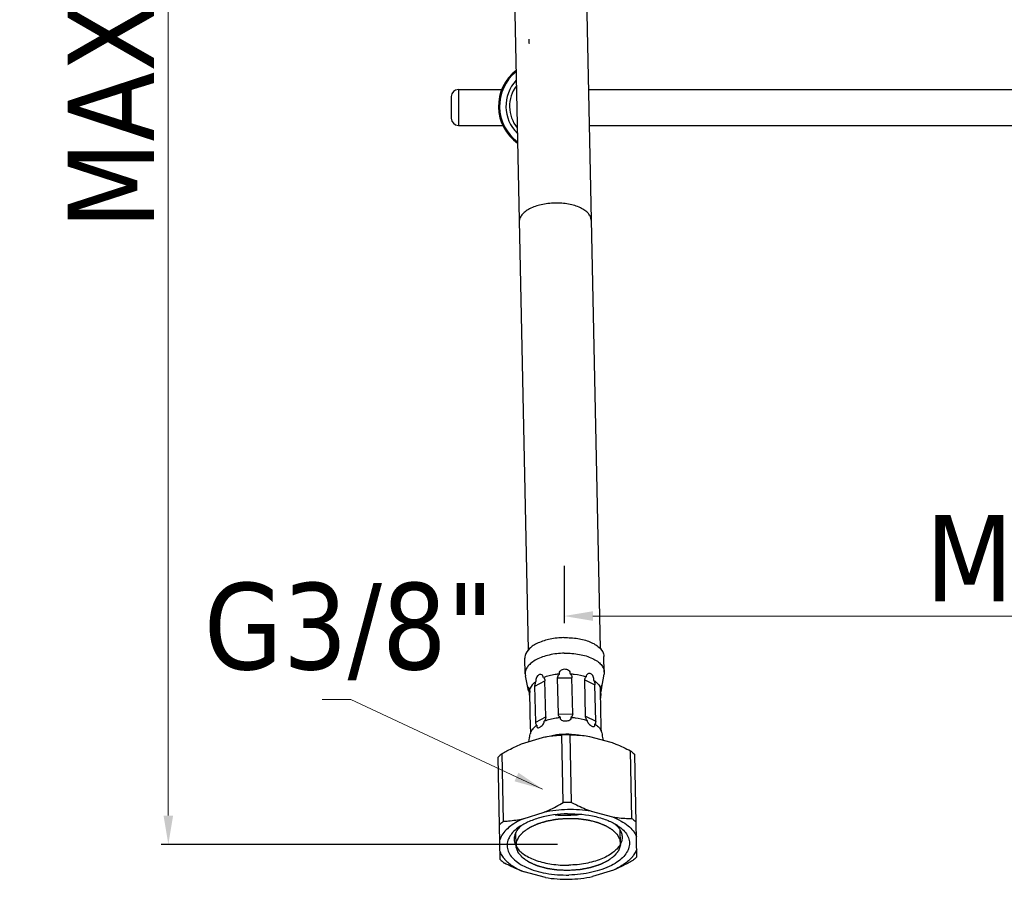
# Model space of a CAD drawing. Header units: millimetres. Extents: x 2014 to 2320, y 71 to 650.
# Tile 1 of 4: x 2014 to 2151, y 71 to 191. Entities that reach past the tile are written whole.
import ezdxf

# ---------------------------------------------------------------- set-up
doc = ezdxf.new("R2010")
doc.units = ezdxf.units.MM
doc.layers.add('02___PRT_ALL_AXES', color=7, linetype='Continuous')
doc.styles.get("Standard").update_dxf_attribs({"font": 'tahoma.ttf'})
doc.dimstyles.new('ISO-25', dxfattribs={"dimtxt": 12, "dimasz": 4, "dimexe": 1, "dimexo": 1.5, "dimgap": 1.5, "dimtad": 1, "dimdec": 0, "dimtxsty": 'Standard', "dimcen": 2.5, "dimclrd": 7, "dimclre": 7, "dimclrt": 7, "dimadec": 0, "dimazin": 0, "dimtfac": 1, "dimtdec": 0, "dimtmove": 0, "dimatfit": 3, "dimfxl": 1, "dimlwd": 13, "dimarcsym": 0})

# ---------------------------------------------------------------- blocks, each defined once
blk = doc.blocks.new('*D10')
at = {"layer": '02___PRT_ALL_AXES', "color": 7, "linetype": 'Continuous', "lineweight": -2, "transparency": 16777216}
for p, q in [((2057.9, 310.29), (2033.77, 310.29)), ((2088.84, 76.33), (2033.77, 76.33))]:
    blk.add_line(p, q, dxfattribs=at)
at = {"layer": '02___PRT_ALL_AXES', "color": 7, "linetype": 'Continuous', "lineweight": 13, "transparency": 16777216}
blk.add_line((2034.77, 306.29), (2034.77, 80.33), dxfattribs=at)
at = {"layer": '02___PRT_ALL_AXES', "color": 7, "linetype": 'Continuous', "transparency": 16777216}
for points in [[(2034.11, 306.29), (2035.44, 306.29), (2034.77, 310.29)], [(2034.11, 80.33), (2035.44, 80.33), (2034.77, 76.33)]]:
    blk.add_solid(points, dxfattribs=at)
at = {"layer": 'Defpoints', "color": 0, "linetype": 'Continuous', "transparency": 16777216}
for p in [(2059.4, 310.29), (2034.77, 76.33), (2090.34, 76.33)]:
    blk.add_point(p, dxfattribs=at)
at = {"layer": '02___PRT_ALL_AXES', "color": 7, "linetype": 'Continuous', "transparency": 16777216, "insert": (2020.77, 193.31), "char_height": 12, "width": 18.368, "attachment_point": 2, "rotation": 90}
blk.add_mtext('MAX.350', dxfattribs=at)
blk = doc.blocks.new('*D18')
at = {"layer": '02___PRT_ALL_AXES', "color": 7, "linetype": 'Continuous', "lineweight": -2, "transparency": 16777216}
for p, q in [((2255.72, 130.47), (2255.72, 107.05)), ((2089.77, 115.04), (2089.77, 107.05))]:
    blk.add_line(p, q, dxfattribs=at)
at = {"layer": '02___PRT_ALL_AXES', "color": 7, "linetype": 'Continuous', "lineweight": 13, "transparency": 16777216}
blk.add_line((2093.77, 108.05), (2251.72, 108.05), dxfattribs=at)
at = {"layer": '02___PRT_ALL_AXES', "color": 7, "linetype": 'Continuous', "transparency": 16777216}
for points in [[(2093.77, 108.72), (2093.77, 107.38), (2089.77, 108.05)], [(2251.72, 108.72), (2251.72, 107.38), (2255.72, 108.05)]]:
    blk.add_solid(points, dxfattribs=at)
at = {"layer": 'Defpoints', "color": 0, "linetype": 'Continuous', "transparency": 16777216}
for p in [(2255.72, 131.97), (2089.77, 116.54), (2255.72, 108.05)]:
    blk.add_point(p, dxfattribs=at)
at = {"layer": '02___PRT_ALL_AXES', "color": 7, "linetype": 'Continuous', "transparency": 16777216, "insert": (2171.51, 122.1), "char_height": 12, "width": 18.368, "attachment_point": 2}
blk.add_mtext('MAX.180', dxfattribs=at)

msp = doc.modelspace()

# ---------------------------------------------------------------- linework, layer by layer
at = {"layer": '02___PRT_ALL_AXES', "color": 7, "linetype": 'Continuous'}
for p, q in [((2091.01, 282.99), (2094.77, 103.56)), ((2081.78, 246.29), (2084.78, 103.35)), ((2075.08, 181.2), (2081.09, 181.2)), ((2075.08, 181.2), (2075.08, 176.2)), ((2093.15, 181.2), (2212.22, 181.2)), ((2074.08, 180.2), (2074.08, 177.2)), ((2075.08, 176.2), (2081.23, 176.2)), ((2093.25, 176.2), (2212.22, 176.2)), ((2082.37, 174.53), (2082.37, 174.52)), ((2082.37, 174.53), (2082.37, 174.53)), ((2084.35, 100.03), (2084.3, 102.19)), ((2095.34, 100.26), (2095.3, 102.42)), ((2084.35, 100.03), (2084.38, 99.76)), ((2094.96, 97.88), (2095.32, 99.99)), ((2095.34, 100.26), (2095.32, 99.99)), ((2084.83, 97.66), (2084.38, 99.76)), ((2085.71, 98.32), (2087.1, 99.05)), ((2087.21, 94.03), (2087.1, 99.05)), ((2088.86, 99.45), (2090.85, 99.49)), ((2088.97, 94.43), (2088.86, 99.45)), ((2090.96, 94.47), (2090.85, 99.49)), ((2092.63, 99.17), (2094.05, 98.49)), ((2092.73, 94.14), (2092.63, 99.17)), ((2085.1, 92.4), (2085, 97.42)), ((2085.82, 93.3), (2085.71, 98.32)), ((2094.15, 93.47), (2094.05, 98.49)), ((2094.9, 92.6), (2094.8, 97.62)), ((2088.97, 94.43), (2090.96, 94.47)), ((2085.82, 93.3), (2087.21, 94.03)), ((2092.73, 94.14), (2094.15, 93.47)), ((2083.83, 90.28), (2086.75, 91.19)), ((2084.87, 90.6), (2084.96, 91.15)), ((2089.64, 82.13), (2089.44, 91.52)), ((2090.8, 82.16), (2090.61, 91.55)), ((2093.31, 91.33), (2096.26, 90.54)), ((2095.21, 90.82), (2095.1, 91.36)), ((2081.35, 79.55), (2081.16, 88.94)), ((2099.19, 79.93), (2098.99, 89.32)), ((2080.88, 74.23), (2080.59, 88.43)), ((2099.88, 74.62), (2099.58, 88.83)), ((2084.05, 79.89), (2086.97, 80.8)), ((2093.53, 80.94), (2096.48, 80.15)), ((2083.09, 76.18), (2083.06, 77.98)), ((2097.59, 76.48), (2097.55, 78.28)), ((2087.16, 71.73), (2084.2, 72.51)), ((2096.64, 72.77), (2093.72, 71.86))]:
    msp.add_line(p, q, dxfattribs=at)
for centre, radius, start, end in [((2078.64, 187.53), 6.29, 0, 6.0542), ((2086.93, 178.86), 6.29, 127.6288, 234.7417), ((2086.93, 178.86), 6.14, 128.6664, 233.7313), ((2086.93, 178.86), 5.25, 136.5919, 225.8197), ((2075.08, 180.2), 1, 90, 180), ((2086.93, 178.86), 4.75, 143.0859, 219.3125), ((2075.08, 177.2), 1, 180, 270), ((2076.44, 95.28), 8.71, 11.8524, 12.5952), ((2086.17, 99.39), 8.92, 349.5746, 350.2367), ((2076.48, 93.18), 8.71, 349.805, 350.5476), ((2090.25, 80.72), 10.91, 87.0879, 95.3121), ((2090.47, 70.27), 21.28, 89.6351, 92.7649), ((2086.38, 89.48), 8.91, 12.1632, 12.8247), ((2090.67, 60.88), 21.28, 89.6351, 92.7649), ((2088.42, 70.09), 10.73, 114.0409, 115.1221), ((2089.94, 95.07), 14.7, 264.4488, 271.2322), ((2089.96, 95.07), 14.7, 271.1678, 277.9512)]:
    msp.add_arc(centre, radius, start, end, dxfattribs=at)
for points, knots in [([(2088.48, 165.41), (2087.84, 165.4), (2086.63, 165.26), (2085.23, 164.8), (2084.36, 164.25), (2083.89, 163.81), (2083.59, 163.33), (2083.53, 162.97), (2083.53, 162.81)], [0, 0, 0, 0, 0.318375, 0.60155, 0.72211, 0.826868, 0.917693, 1, 1, 1, 1]), ([(2093.53, 163.02), (2093.52, 163.18), (2093.44, 163.53), (2093.13, 164.01), (2092.64, 164.43), (2091.75, 164.93), (2090.33, 165.34), (2089.12, 165.43), (2088.48, 165.41)], [0, 0, 0, 0, 0.082307, 0.173132, 0.27789, 0.39845, 0.681625, 1, 1, 1, 1]), ([(2089.74, 105.05), (2089.1, 105.04), (2087.87, 104.91), (2086.44, 104.48), (2085.49, 103.97), (2084.82, 103.46), (2084.44, 102.94), (2084.35, 102.58)], [0, 0, 0, 0, 0.309201, 0.589837, 0.71269, 0.821679, 1, 1, 1, 1]), ([(2089.74, 105.05), (2090.38, 105.07), (2091.62, 104.99), (2093.06, 104.62), (2094.03, 104.15), (2094.73, 103.67), (2095.12, 103.17), (2095.23, 102.81)], [0, 0, 0, 0, 0.309201, 0.589837, 0.71269, 0.821679, 1, 1, 1, 1]), ([(2089.79, 102.89), (2089.08, 102.88), (2087.75, 102.72), (2086.21, 102.21), (2085.25, 101.61), (2084.74, 101.13), (2084.41, 100.6), (2084.34, 100.21), (2084.35, 100.03)], [0, 0, 0, 0, 0.31841, 0.601547, 0.722109, 0.82687, 0.917695, 1, 1, 1, 1]), ([(2089.79, 102.89), (2090.49, 102.91), (2091.83, 102.81), (2093.38, 102.36), (2094.37, 101.81), (2094.9, 101.34), (2095.25, 100.82), (2095.34, 100.44), (2095.34, 100.26)], [0, 0, 0, 0, 0.31841, 0.601547, 0.722109, 0.82687, 0.917695, 1, 1, 1, 1]), ([(2086.88, 99.49), (2086.88, 99.58), (2086.84, 99.74), (2086.66, 99.91), (2086.44, 99.96), (2086.22, 99.89), (2086.03, 99.73), (2085.84, 99.42), (2085.81, 99.13), (2085.85, 98.95)], [0, 0, 0, 0, 0.129497, 0.243432, 0.350779, 0.461709, 0.583229, 0.718695, 1, 1, 1, 1]), ([(2089.11, 100), (2088.91, 99.98), (2088.15, 99.88), (2087.41, 99.7), (2086.88, 99.49)], [0, 0, 0, 0, 0.262409, 1, 1, 1, 1]), ([(2088.86, 99.45), (2088.86, 99.55), (2088.91, 99.76), (2089.03, 99.93), (2089.11, 100)], [0, 0, 0, 0, 0.485132, 1, 1, 1, 1]), ([(2089.11, 100), (2089.1, 100.09), (2089.12, 100.28), (2089.35, 100.59), (2089.64, 100.7), (2089.83, 100.7)], [0, 0, 0, 0, 0.242978, 0.494226, 1, 1, 1, 1]), ([(2089.83, 100.7), (2090.02, 100.71), (2090.32, 100.62), (2090.56, 100.31), (2090.59, 100.12), (2090.58, 100.03)], [0, 0, 0, 0, 0.50599, 0.757096, 1, 1, 1, 1]), ([(2090.58, 100.03), (2090.66, 99.96), (2090.79, 99.8), (2090.85, 99.59), (2090.85, 99.49)], [0, 0, 0, 0, 0.514942, 1, 1, 1, 1]), ([(2090.58, 100.03), (2090.78, 100.02), (2091.54, 99.96), (2092.3, 99.8), (2092.83, 99.61)], [0, 0, 0, 0, 0.262621, 1, 1, 1, 1]), ([(2093.88, 99.11), (2093.92, 99.3), (2093.87, 99.59), (2093.68, 99.89), (2093.48, 100.04), (2093.25, 100.1), (2093.03, 100.04), (2092.87, 99.86), (2092.83, 99.7), (2092.83, 99.61)], [0, 0, 0, 0, 0.281305, 0.416772, 0.538291, 0.649221, 0.756568, 0.870503, 1, 1, 1, 1]), ([(2085.85, 98.95), (2085.74, 98.87), (2085.35, 98.56), (2085.04, 98.15), (2084.95, 97.81)], [0, 0, 0, 0, 0.286068, 1, 1, 1, 1]), ([(2085.71, 98.32), (2085.71, 98.37), (2085.72, 98.58), (2085.78, 98.8), (2085.85, 98.95)], [0, 0, 0, 0, 0.234708, 1, 1, 1, 1]), ([(2086.88, 99.49), (2086.95, 99.45), (2087.07, 99.31), (2087.1, 99.14), (2087.1, 99.05)], [0, 0, 0, 0, 0.470221, 1, 1, 1, 1]), ([(2092.63, 99.17), (2092.62, 99.26), (2092.65, 99.43), (2092.77, 99.57), (2092.83, 99.61)], [0, 0, 0, 0, 0.529804, 1, 1, 1, 1]), ([(2093.88, 99.11), (2093.91, 99.07), (2094, 98.87), (2094.04, 98.65), (2094.05, 98.49)], [0, 0, 0, 0, 0.258052, 1, 1, 1, 1]), ([(2093.88, 99.11), (2094, 99.04), (2094.4, 98.75), (2094.73, 98.35), (2094.83, 98.02)], [0, 0, 0, 0, 0.286302, 1, 1, 1, 1]), ([(2084.95, 97.81), (2084.94, 97.87), (2084.91, 97.96), (2084.88, 98.07), (2084.84, 98.13), (2084.82, 98.15), (2084.8, 98.16), (2084.77, 98.14), (2084.77, 98.07), (2084.77, 97.97), (2084.79, 97.83), (2084.82, 97.72), (2084.83, 97.66)], [0, 0, 0, 0, 0.195517, 0.336382, 0.383012, 0.414301, 0.434183, 0.453084, 0.520802, 0.637562, 0.799489, 1, 1, 1, 1]), ([(2084.83, 97.66), (2084.84, 97.62), (2084.87, 97.46), (2084.91, 97.3), (2084.94, 97.18)], [0, 0, 0, 0, 0.243797, 1, 1, 1, 1]), ([(2084.95, 97.81), (2084.97, 97.76), (2084.99, 97.63), (2085, 97.5), (2085, 97.42)], [0, 0, 0, 0, 0.369452, 1, 1, 1, 1]), ([(2094.8, 97.62), (2094.8, 97.71), (2094.8, 97.84), (2094.82, 97.97), (2094.83, 98.02)], [0, 0, 0, 0, 0.630611, 1, 1, 1, 1]), ([(2094.85, 97.28), (2094.85, 97.22), (2094.83, 97.01), (2094.82, 96.79), (2094.82, 96.63)], [0, 0, 0, 0, 0.253653, 1, 1, 1, 1]), ([(2094.96, 97.88), (2094.97, 97.93), (2094.99, 98.04), (2095, 98.18), (2095, 98.29), (2094.99, 98.35), (2094.97, 98.37), (2094.94, 98.36), (2094.93, 98.34), (2094.89, 98.28), (2094.86, 98.17), (2094.84, 98.07), (2094.83, 98.02)], [0, 0, 0, 0, 0.200512, 0.362438, 0.479198, 0.546915, 0.565817, 0.585698, 0.616988, 0.663618, 0.804483, 1, 1, 1, 1]), ([(2094.85, 97.28), (2094.86, 97.32), (2094.89, 97.48), (2094.92, 97.65), (2094.94, 97.77)], [0, 0, 0, 0, 0.227691, 1, 1, 1, 1]), ([(2085.02, 96.42), (2085.02, 96.47), (2085.01, 96.69), (2084.98, 96.91), (2084.96, 97.07)], [0, 0, 0, 0, 0.235223, 1, 1, 1, 1]), ([(2089.24, 93.94), (2089.16, 94), (2089.02, 94.14), (2088.97, 94.34), (2088.97, 94.43)], [0, 0, 0, 0, 0.505365, 1, 1, 1, 1]), ([(2090.96, 94.47), (2090.96, 94.38), (2090.92, 94.18), (2090.79, 94.03), (2090.71, 93.97)], [0, 0, 0, 0, 0.49454, 1, 1, 1, 1]), ([(2085.98, 92.89), (2085.95, 92.9), (2085.85, 93.01), (2085.82, 93.18), (2085.82, 93.3)], [0, 0, 0, 0, 0.204725, 1, 1, 1, 1]), ([(2085.98, 92.89), (2085.97, 92.85), (2085.96, 92.78), (2085.97, 92.68), (2085.99, 92.6), (2086.07, 92.53), (2086.22, 92.53), (2086.4, 92.61), (2086.61, 92.75), (2086.86, 93), (2087.01, 93.25), (2087.01, 93.43)], [0, 0, 0, 0, 0.065505, 0.120126, 0.163943, 0.201784, 0.28457, 0.398752, 0.541849, 0.702819, 1, 1, 1, 1]), ([(2087.21, 94.03), (2087.21, 93.98), (2087.19, 93.77), (2087.1, 93.56), (2087.01, 93.43)], [0, 0, 0, 0, 0.234884, 1, 1, 1, 1]), ([(2089.24, 93.94), (2089.04, 93.92), (2088.28, 93.82), (2087.53, 93.64), (2087.01, 93.43)], [0, 0, 0, 0, 0.262409, 1, 1, 1, 1]), ([(2089.98, 93.44), (2089.89, 93.43), (2089.7, 93.45), (2089.45, 93.54), (2089.26, 93.7), (2089.23, 93.87), (2089.24, 93.94)], [0, 0, 0, 0, 0.283487, 0.548429, 0.782383, 1, 1, 1, 1]), ([(2090.71, 93.97), (2090.72, 93.9), (2090.7, 93.73), (2090.51, 93.56), (2090.27, 93.46), (2090.08, 93.44), (2089.98, 93.44)], [0, 0, 0, 0, 0.217517, 0.451376, 0.716276, 1, 1, 1, 1]), ([(2090.71, 93.97), (2090.91, 93.96), (2091.67, 93.9), (2092.43, 93.74), (2092.96, 93.55)], [0, 0, 0, 0, 0.262621, 1, 1, 1, 1]), ([(2092.96, 93.55), (2092.92, 93.6), (2092.81, 93.78), (2092.73, 93.99), (2092.73, 94.14)], [0, 0, 0, 0, 0.262637, 1, 1, 1, 1]), ([(2092.96, 93.55), (2092.97, 93.38), (2093.13, 93.13), (2093.39, 92.89), (2093.6, 92.76), (2093.78, 92.69), (2093.94, 92.7), (2094.01, 92.77), (2094.03, 92.85), (2094.03, 92.95), (2094.02, 93.02), (2094.01, 93.05)], [0, 0, 0, 0, 0.297181, 0.458151, 0.601248, 0.71543, 0.798216, 0.836057, 0.879874, 0.934495, 1, 1, 1, 1]), ([(2094.15, 93.47), (2094.15, 93.42), (2094.15, 93.28), (2094.09, 93.12), (2094.01, 93.05)], [0, 0, 0, 0, 0.307071, 1, 1, 1, 1]), ([(2094.01, 93.05), (2094.09, 93), (2094.37, 92.8), (2094.63, 92.56), (2094.77, 92.35)], [0, 0, 0, 0, 0.273647, 1, 1, 1, 1]), ([(2085.1, 92.4), (2085.11, 92.35), (2085.1, 92.13), (2085.09, 91.91), (2085.07, 91.75)], [0, 0, 0, 0, 0.235223, 1, 1, 1, 1]), ([(2085.19, 92.05), (2085.18, 92.02), (2085.13, 91.93), (2085.09, 91.83), (2085.07, 91.75)], [0, 0, 0, 0, 0.256846, 1, 1, 1, 1]), ([(2085.98, 92.89), (2085.91, 92.84), (2085.67, 92.65), (2085.45, 92.43), (2085.32, 92.25)], [0, 0, 0, 0, 0.269921, 1, 1, 1, 1]), ([(2094.96, 91.96), (2094.95, 92.01), (2094.93, 92.22), (2094.91, 92.44), (2094.9, 92.6)], [0, 0, 0, 0, 0.253677, 1, 1, 1, 1]), ([(2094.96, 91.96), (2094.97, 91.92), (2095.01, 91.75), (2095.04, 91.59), (2095.07, 91.46)], [0, 0, 0, 0, 0.227694, 1, 1, 1, 1]), ([(2084.96, 91.15), (2084.97, 91.19), (2085, 91.35), (2085.03, 91.51), (2085.05, 91.64)], [0, 0, 0, 0, 0.243799, 1, 1, 1, 1]), ([(2086.75, 91.19), (2086.97, 91.24), (2087.86, 91.4), (2088.77, 91.49), (2089.44, 91.52)], [0, 0, 0, 0, 0.25444, 1, 1, 1, 1]), ([(2089.24, 91.59), (2089.14, 91.58), (2088.75, 91.54), (2088.36, 91.48), (2088.08, 91.41)], [0, 0, 0, 0, 0.253721, 1, 1, 1, 1]), ([(2090.61, 91.55), (2090.83, 91.55), (2091.73, 91.53), (2092.64, 91.44), (2093.31, 91.33)], [0, 0, 0, 0, 0.246036, 1, 1, 1, 1]), ([(2090.81, 91.62), (2090.9, 91.62), (2091.3, 91.59), (2091.69, 91.55), (2091.98, 91.5)], [0, 0, 0, 0, 0.253719, 1, 1, 1, 1]), ([(2096.26, 90.54), (2096.5, 90.46), (2097.42, 90.09), (2098.33, 89.66), (2098.99, 89.32)], [0, 0, 0, 0, 0.246787, 1, 1, 1, 1]), ([(2081.16, 88.94), (2081.11, 88.9), (2080.91, 88.74), (2080.72, 88.56), (2080.59, 88.43)], [0, 0, 0, 0, 0.257668, 1, 1, 1, 1]), ([(2081.16, 88.94), (2081.38, 89.07), (2082.25, 89.56), (2083.14, 89.99), (2083.83, 90.28)], [0, 0, 0, 0, 0.253037, 1, 1, 1, 1]), ([(2098.99, 89.32), (2099.04, 89.28), (2099.25, 89.12), (2099.44, 88.96), (2099.58, 88.83)], [0, 0, 0, 0, 0.257668, 1, 1, 1, 1]), ([(2086.97, 80.8), (2087.19, 80.89), (2088.11, 81.29), (2088.99, 81.76), (2089.64, 82.13)], [0, 0, 0, 0, 0.246787, 1, 1, 1, 1]), ([(2090.8, 82.16), (2091.03, 82.04), (2091.91, 81.59), (2092.83, 81.19), (2093.53, 80.94)], [0, 0, 0, 0, 0.253037, 1, 1, 1, 1]), ([(2081.35, 79.55), (2081.3, 79.51), (2081.1, 79.35), (2080.92, 79.17), (2080.78, 79.04)], [0, 0, 0, 0, 0.257668, 1, 1, 1, 1]), ([(2083.86, 79.81), (2083.49, 79.63), (2082.79, 79.25), (2081.66, 78.4), (2081.02, 77.57), (2080.83, 76.98)], [0, 0, 0, 0, 0.296327, 0.561257, 1, 1, 1, 1]), ([(2081.35, 79.55), (2081.58, 79.56), (2082.48, 79.62), (2083.38, 79.75), (2084.05, 79.89)], [0, 0, 0, 0, 0.246036, 1, 1, 1, 1]), ([(2083.16, 76.71), (2083.19, 76.76), (2083.22, 76.84), (2083.27, 76.95), (2083.31, 77.02), (2083.35, 77.1), (2083.38, 77.17), (2083.41, 77.22), (2083.42, 77.26), (2083.44, 77.3), (2083.46, 77.33), (2083.47, 77.36), (2083.48, 77.38), (2083.49, 77.39), (2083.5, 77.41), (2083.5, 77.41), (2083.5, 77.42), (2083.5, 77.42), (2083.5, 77.43), (2083.51, 77.43), (2083.51, 77.43), (2083.51, 77.43), (2083.51, 77.44), (2083.52, 77.44), (2083.53, 77.46), (2083.55, 77.47), (2083.57, 77.5), (2083.6, 77.53), (2083.64, 77.58), (2083.7, 77.64), (2083.77, 77.71), (2083.84, 77.78), (2083.89, 77.85), (2083.94, 77.9), (2083.97, 77.93), (2084.01, 77.97), (2084.04, 78.01), (2084.07, 78.04), (2084.09, 78.06), (2084.1, 78.07), (2084.11, 78.08), (2084.12, 78.09), (2084.12, 78.09), (2084.13, 78.1), (2084.13, 78.1), (2084.13, 78.1), (2084.14, 78.11), (2084.15, 78.12), (2084.17, 78.13), (2084.2, 78.15), (2084.22, 78.16), (2084.25, 78.19), (2084.31, 78.22), (2084.39, 78.28), (2084.52, 78.37), (2084.65, 78.45), (2084.76, 78.53), (2084.82, 78.57), (2084.87, 78.61), (2084.91, 78.63), (2084.94, 78.66), (2084.97, 78.67), (2084.98, 78.68), (2085, 78.69), (2085, 78.7), (2085.01, 78.7), (2085.01, 78.7), (2085.02, 78.71), (2085.03, 78.71), (2085.05, 78.72), (2085.06, 78.73), (2085.08, 78.74), (2085.11, 78.75), (2085.15, 78.77), (2085.2, 78.79), (2085.26, 78.82), (2085.34, 78.85), (2085.44, 78.9), (2085.56, 78.96), (2085.69, 79.01), (2085.79, 79.06), (2085.87, 79.1), (2085.93, 79.12), (2085.98, 79.15), (2086.02, 79.17), (2086.05, 79.18), (2086.08, 79.19), (2086.1, 79.2), (2086.11, 79.2), (2086.11, 79.21), (2086.12, 79.21), (2086.13, 79.21), (2086.14, 79.22), (2086.16, 79.22), (2086.18, 79.23), (2086.22, 79.24), (2086.26, 79.25), (2086.32, 79.27), (2086.39, 79.29), (2086.48, 79.32), (2086.65, 79.37), (2086.83, 79.43), (2087.02, 79.48), (2087.13, 79.52), (2087.21, 79.54), (2087.26, 79.56), (2087.29, 79.57), (2087.33, 79.58), (2087.36, 79.59), (2087.38, 79.59), (2087.39, 79.59), (2087.39, 79.6), (2087.4, 79.6), (2087.41, 79.6), (2087.42, 79.6), (2087.44, 79.61), (2087.48, 79.61), (2087.53, 79.62), (2087.59, 79.63), (2087.67, 79.65), (2087.77, 79.66), (2087.89, 79.69), (2088.05, 79.71), (2088.2, 79.74), (2088.35, 79.77), (2088.48, 79.79), (2088.58, 79.81), (2088.64, 79.82), (2088.69, 79.83), (2088.73, 79.84), (2088.75, 79.84), (2088.77, 79.84), (2088.79, 79.85), (2088.8, 79.85), (2088.81, 79.85), (2088.83, 79.85), (2088.86, 79.85), (2088.89, 79.85), (2088.93, 79.86), (2088.98, 79.86), (2089.05, 79.87), (2089.16, 79.87), (2089.29, 79.88), (2089.46, 79.9), (2089.67, 79.91), (2089.94, 79.93), (2090.16, 79.95), (2090.27, 79.95)], [0, 0, 0, 0, 0.03125, 0.046875, 0.0625, 0.078125, 0.09375, 0.101562, 0.109375, 0.117188, 0.125, 0.128906, 0.132812, 0.136719, 0.138672, 0.140625, 0.141602, 0.14209, 0.142578, 0.142822, 0.143066, 0.143555, 0.144531, 0.146484, 0.148438, 0.152344, 0.15625, 0.164062, 0.171875, 0.1875, 0.203125, 0.21875, 0.234375, 0.242188, 0.25, 0.257812, 0.265625, 0.273438, 0.277344, 0.279297, 0.28125, 0.283203, 0.28418, 0.285156, 0.285645, 0.286133, 0.287109, 0.289062, 0.292969, 0.296875, 0.300781, 0.304688, 0.3125, 0.328125, 0.34375, 0.375, 0.390625, 0.398438, 0.40625, 0.414062, 0.417969, 0.421875, 0.425781, 0.426758, 0.427734, 0.428711, 0.429199, 0.429688, 0.431641, 0.433594, 0.435547, 0.4375, 0.441406, 0.445312, 0.453125, 0.460938, 0.46875, 0.484375, 0.5, 0.515625, 0.53125, 0.539062, 0.546875, 0.554688, 0.558594, 0.5625, 0.566406, 0.568359, 0.569336, 0.570312, 0.571289, 0.572266, 0.573242, 0.574219, 0.578125, 0.582031, 0.585938, 0.59375, 0.601562, 0.609375, 0.625, 0.65625, 0.671875, 0.6875, 0.695312, 0.699219, 0.703125, 0.707031, 0.710938, 0.712891, 0.713867, 0.714355, 0.714844, 0.71582, 0.716797, 0.71875, 0.722656, 0.726562, 0.734375, 0.742188, 0.75, 0.765625, 0.78125, 0.796875, 0.8125, 0.828125, 0.835938, 0.84375, 0.847656, 0.851562, 0.853516, 0.855469, 0.857422, 0.858398, 0.859375, 0.861328, 0.863281, 0.867188, 0.871094, 0.875, 0.882812, 0.890625, 0.90625, 0.921875, 0.9375, 0.96875, 1, 1, 1, 1]), ([(2090.25, 80.58), (2088.94, 80.55), (2087.03, 80.3), (2084.74, 79.49), (2083.77, 78.95), (2083.35, 78.64)], [0, 0, 0, 0, 0.542419, 0.786153, 1, 1, 1, 1]), ([(2090.25, 80.58), (2091.57, 80.61), (2093.49, 80.44), (2095.81, 79.72), (2096.8, 79.22), (2097.23, 78.93)], [0, 0, 0, 0, 0.542419, 0.786153, 1, 1, 1, 1]), ([(2090.27, 79.95), (2090.37, 79.95), (2090.59, 79.95), (2090.85, 79.94), (2091.06, 79.93), (2091.22, 79.93), (2091.36, 79.92), (2091.46, 79.92), (2091.53, 79.92), (2091.58, 79.92), (2091.62, 79.91), (2091.66, 79.91), (2091.68, 79.91), (2091.7, 79.91), (2091.71, 79.91), (2091.73, 79.91), (2091.74, 79.91), (2091.76, 79.91), (2091.79, 79.9), (2091.82, 79.9), (2091.87, 79.89), (2091.93, 79.88), (2092.04, 79.87), (2092.16, 79.85), (2092.32, 79.83), (2092.47, 79.81), (2092.62, 79.79), (2092.75, 79.77), (2092.85, 79.76), (2092.93, 79.75), (2092.99, 79.74), (2093.05, 79.73), (2093.08, 79.73), (2093.1, 79.73), (2093.11, 79.72), (2093.12, 79.72), (2093.13, 79.72), (2093.13, 79.72), (2093.14, 79.72), (2093.16, 79.71), (2093.19, 79.7), (2093.23, 79.7), (2093.26, 79.69), (2093.31, 79.67), (2093.39, 79.65), (2093.51, 79.62), (2093.7, 79.58), (2093.89, 79.53), (2094.05, 79.49), (2094.15, 79.46), (2094.22, 79.44), (2094.27, 79.43), (2094.32, 79.42), (2094.36, 79.41), (2094.38, 79.4), (2094.4, 79.4), (2094.41, 79.4), (2094.42, 79.39), (2094.43, 79.39), (2094.43, 79.39), (2094.44, 79.38), (2094.46, 79.37), (2094.49, 79.36), (2094.52, 79.35), (2094.56, 79.33), (2094.61, 79.31), (2094.68, 79.29), (2094.76, 79.25), (2094.86, 79.21), (2094.99, 79.16), (2095.11, 79.11), (2095.22, 79.07), (2095.3, 79.04), (2095.36, 79.01), (2095.41, 78.99), (2095.45, 78.97), (2095.48, 78.96), (2095.5, 78.95), (2095.52, 78.95), (2095.53, 78.94), (2095.54, 78.94), (2095.55, 78.93), (2095.56, 78.93), (2095.56, 78.93), (2095.57, 78.92), (2095.58, 78.92), (2095.6, 78.9), (2095.62, 78.89), (2095.66, 78.87), (2095.7, 78.84), (2095.75, 78.81), (2095.81, 78.77), (2095.93, 78.7), (2096.06, 78.62), (2096.19, 78.54), (2096.28, 78.48), (2096.33, 78.45), (2096.37, 78.43), (2096.39, 78.41), (2096.42, 78.4), (2096.44, 78.39), (2096.45, 78.38), (2096.46, 78.37), (2096.46, 78.37), (2096.47, 78.37), (2096.47, 78.36), (2096.48, 78.36), (2096.48, 78.35), (2096.49, 78.34), (2096.5, 78.33), (2096.53, 78.31), (2096.56, 78.28), (2096.59, 78.24), (2096.63, 78.21), (2096.66, 78.17), (2096.71, 78.13), (2096.77, 78.07), (2096.84, 78), (2096.91, 77.93), (2096.97, 77.87), (2097.02, 77.82), (2097.05, 77.79), (2097.08, 77.77), (2097.09, 77.75), (2097.1, 77.74), (2097.11, 77.73), (2097.12, 77.73), (2097.12, 77.73), (2097.12, 77.72), (2097.12, 77.72), (2097.12, 77.72), (2097.12, 77.72), (2097.13, 77.71), (2097.13, 77.7), (2097.14, 77.69), (2097.15, 77.67), (2097.16, 77.65), (2097.17, 77.63), (2097.19, 77.6), (2097.21, 77.56), (2097.23, 77.52), (2097.26, 77.47), (2097.29, 77.4), (2097.33, 77.32), (2097.38, 77.24), (2097.43, 77.14), (2097.47, 77.06), (2097.5, 77.01)], [0, 0, 0, 0, 0.03125, 0.0625, 0.078125, 0.09375, 0.109375, 0.117188, 0.125, 0.128906, 0.132812, 0.136719, 0.138672, 0.140625, 0.141602, 0.142578, 0.144531, 0.146484, 0.148438, 0.152344, 0.15625, 0.164062, 0.171875, 0.1875, 0.203125, 0.21875, 0.234375, 0.25, 0.257812, 0.265625, 0.273438, 0.277344, 0.28125, 0.283203, 0.28418, 0.285156, 0.285645, 0.286133, 0.287109, 0.289062, 0.292969, 0.296875, 0.300781, 0.304688, 0.3125, 0.328125, 0.34375, 0.375, 0.390625, 0.398438, 0.40625, 0.414062, 0.417969, 0.421875, 0.425781, 0.426758, 0.427734, 0.428711, 0.429688, 0.430664, 0.431641, 0.433594, 0.4375, 0.441406, 0.445312, 0.453125, 0.460938, 0.46875, 0.484375, 0.5, 0.515625, 0.53125, 0.539062, 0.546875, 0.554688, 0.558594, 0.5625, 0.564453, 0.566406, 0.568359, 0.570312, 0.570801, 0.571289, 0.572266, 0.573242, 0.574219, 0.578125, 0.582031, 0.585938, 0.59375, 0.601562, 0.609375, 0.625, 0.65625, 0.671875, 0.6875, 0.695312, 0.699219, 0.703125, 0.707031, 0.710938, 0.712891, 0.713867, 0.714355, 0.714844, 0.71582, 0.716797, 0.71875, 0.720703, 0.722656, 0.726562, 0.734375, 0.742188, 0.75, 0.757812, 0.765625, 0.78125, 0.796875, 0.8125, 0.828125, 0.835938, 0.84375, 0.847656, 0.851562, 0.853516, 0.855469, 0.856445, 0.856934, 0.857178, 0.857422, 0.85791, 0.858398, 0.859375, 0.861328, 0.863281, 0.867188, 0.871094, 0.875, 0.882812, 0.890625, 0.898438, 0.90625, 0.921875, 0.9375, 0.953125, 0.96875, 1, 1, 1, 1]), ([(2096.48, 80.15), (2096.89, 79.99), (2097.65, 79.63), (2098.88, 78.81), (2099.59, 77.98), (2099.82, 77.38)], [0, 0, 0, 0, 0.297625, 0.563258, 1, 1, 1, 1]), ([(2096.48, 80.15), (2096.71, 80.11), (2097.61, 79.98), (2098.51, 79.93), (2099.19, 79.93)], [0, 0, 0, 0, 0.25444, 1, 1, 1, 1]), ([(2099.19, 79.93), (2099.24, 79.89), (2099.45, 79.73), (2099.64, 79.57), (2099.78, 79.44)], [0, 0, 0, 0, 0.257668, 1, 1, 1, 1]), ([(2083.35, 78.64), (2083.09, 78.44), (2082.61, 78.03), (2082.09, 77.31), (2081.82, 76.53), (2081.84, 75.75), (2082.15, 74.99), (2082.71, 74.29), (2083.5, 73.66), (2084.13, 73.32), (2084.47, 73.17)], [0, 0, 0, 0, 0.13834, 0.259704, 0.368587, 0.472888, 0.582051, 0.703884, 0.842779, 1, 1, 1, 1]), ([(2083.11, 78.1), (2083.02, 77.94), (2082.87, 77.59), (2082.82, 77.22), (2082.83, 77.04)], [0, 0, 0, 0, 0.514016, 1, 1, 1, 1]), ([(2083.79, 78.93), (2083.72, 78.87), (2083.46, 78.62), (2083.24, 78.33), (2083.11, 78.1)], [0, 0, 0, 0, 0.267247, 1, 1, 1, 1]), ([(2097.23, 78.93), (2097.5, 78.74), (2097.99, 78.35), (2098.55, 77.65), (2098.85, 76.89), (2098.86, 76.1), (2098.58, 75.33), (2098.05, 74.61), (2097.29, 73.95), (2096.68, 73.59), (2096.34, 73.41)], [0, 0, 0, 0, 0.13834, 0.259704, 0.368587, 0.472888, 0.582051, 0.703884, 0.842779, 1, 1, 1, 1]), ([(2096.78, 79.21), (2096.81, 79.18), (2096.92, 79.08), (2097.03, 78.98), (2097.11, 78.9)], [0, 0, 0, 0, 0.256781, 1, 1, 1, 1]), ([(2097.11, 78.9), (2097.15, 78.86), (2097.29, 78.7), (2097.42, 78.53), (2097.5, 78.4)], [0, 0, 0, 0, 0.259943, 1, 1, 1, 1]), ([(2097.5, 78.4), (2097.6, 78.24), (2097.76, 77.9), (2097.82, 77.53), (2097.82, 77.35)], [0, 0, 0, 0, 0.514016, 1, 1, 1, 1]), ([(2082.83, 77.04), (2082.83, 76.9), (2082.85, 76.72), (2082.9, 76.55), (2082.91, 76.51)], [0, 0, 0, 0, 0.746445, 1, 1, 1, 1]), ([(2090.42, 72.71), (2090.29, 72.71), (2090.1, 72.72), (2089.84, 72.72), (2089.65, 72.73), (2089.49, 72.74), (2089.36, 72.74), (2089.27, 72.74), (2089.17, 72.75), (2089.09, 72.75), (2089.03, 72.75), (2088.99, 72.75), (2088.96, 72.75), (2088.93, 72.75), (2088.91, 72.76), (2088.9, 72.76), (2088.89, 72.76), (2088.88, 72.76), (2088.88, 72.76), (2088.87, 72.76), (2088.86, 72.76), (2088.84, 72.76), (2088.82, 72.77), (2088.78, 72.77), (2088.75, 72.78), (2088.68, 72.79), (2088.61, 72.8), (2088.51, 72.81), (2088.42, 72.82), (2088.29, 72.84), (2088.14, 72.86), (2087.98, 72.89), (2087.86, 72.9), (2087.77, 72.92), (2087.67, 72.93), (2087.6, 72.94), (2087.53, 72.95), (2087.5, 72.96), (2087.46, 72.96), (2087.44, 72.97), (2087.42, 72.97), (2087.41, 72.97), (2087.4, 72.97), (2087.39, 72.97), (2087.39, 72.97), (2087.38, 72.98), (2087.37, 72.98), (2087.35, 72.98), (2087.33, 72.99), (2087.3, 73), (2087.27, 73.01), (2087.21, 73.02), (2087.14, 73.04), (2087.06, 73.06), (2086.98, 73.09), (2086.87, 73.12), (2086.73, 73.15), (2086.59, 73.19), (2086.48, 73.22), (2086.39, 73.25), (2086.31, 73.27), (2086.24, 73.29), (2086.19, 73.3), (2086.15, 73.31), (2086.12, 73.32), (2086.1, 73.33), (2086.09, 73.33), (2086.07, 73.33), (2086.07, 73.34), (2086.06, 73.34), (2086.06, 73.34), (2086.05, 73.34), (2086.04, 73.35), (2086.03, 73.35), (2086.01, 73.36), (2085.98, 73.37), (2085.95, 73.39), (2085.9, 73.41), (2085.84, 73.43), (2085.77, 73.46), (2085.7, 73.5), (2085.6, 73.54), (2085.48, 73.59), (2085.36, 73.65), (2085.27, 73.69), (2085.19, 73.72), (2085.13, 73.75), (2085.09, 73.77), (2085.05, 73.78), (2085.01, 73.8), (2084.98, 73.81), (2084.96, 73.82), (2084.94, 73.83), (2084.93, 73.84), (2084.92, 73.84), (2084.92, 73.84), (2084.91, 73.85), (2084.9, 73.85), (2084.9, 73.85), (2084.9, 73.85), (2084.89, 73.86), (2084.88, 73.86), (2084.88, 73.87), (2084.86, 73.88), (2084.84, 73.89), (2084.82, 73.91), (2084.79, 73.92), (2084.77, 73.94), (2084.73, 73.97), (2084.68, 74), (2084.63, 74.04), (2084.55, 74.09), (2084.46, 74.15), (2084.37, 74.22), (2084.29, 74.27), (2084.24, 74.31), (2084.19, 74.34), (2084.15, 74.37), (2084.13, 74.39), (2084.1, 74.4), (2084.08, 74.42), (2084.06, 74.43), (2084.05, 74.44), (2084.04, 74.45), (2084.03, 74.45), (2084.02, 74.46), (2084.02, 74.46), (2084.01, 74.46), (2084.01, 74.47), (2084.01, 74.47), (2084.01, 74.47), (2084, 74.48), (2083.99, 74.49), (2083.99, 74.5), (2083.97, 74.51), (2083.96, 74.53), (2083.94, 74.55), (2083.92, 74.57), (2083.89, 74.6), (2083.86, 74.64), (2083.82, 74.68), (2083.77, 74.74), (2083.71, 74.82), (2083.65, 74.89), (2083.59, 74.95), (2083.56, 75), (2083.52, 75.03), (2083.5, 75.06), (2083.48, 75.08), (2083.46, 75.11), (2083.44, 75.13), (2083.43, 75.14), (2083.42, 75.15), (2083.42, 75.16), (2083.41, 75.16), (2083.41, 75.17), (2083.41, 75.17), (2083.4, 75.17), (2083.4, 75.17), (2083.4, 75.18), (2083.4, 75.18), (2083.4, 75.18), (2083.4, 75.19), (2083.4, 75.19), (2083.39, 75.2), (2083.39, 75.21), (2083.38, 75.22), (2083.38, 75.24), (2083.37, 75.27), (2083.36, 75.29), (2083.35, 75.32), (2083.33, 75.36), (2083.31, 75.41), (2083.29, 75.47), (2083.26, 75.55), (2083.23, 75.63), (2083.21, 75.69), (2083.19, 75.74), (2083.17, 75.78), (2083.16, 75.81), (2083.15, 75.83), (2083.14, 75.86), (2083.14, 75.88), (2083.13, 75.89), (2083.13, 75.9), (2083.12, 75.91), (2083.12, 75.91), (2083.12, 75.92), (2083.12, 75.92), (2083.12, 75.92), (2083.12, 75.93), (2083.12, 75.93), (2083.12, 75.93), (2083.12, 75.93), (2083.12, 75.94), (2083.12, 75.94), (2083.12, 75.95), (2083.12, 75.96), (2083.12, 75.98), (2083.12, 76), (2083.12, 76.02), (2083.12, 76.05), (2083.13, 76.08), (2083.13, 76.12), (2083.13, 76.17), (2083.13, 76.24), (2083.14, 76.32), (2083.14, 76.42), (2083.15, 76.51), (2083.16, 76.61), (2083.16, 76.68), (2083.16, 76.71)], [0, 0, 0, 0, 0.03125, 0.046875, 0.0625, 0.078125, 0.085938, 0.09375, 0.101562, 0.109375, 0.113281, 0.117188, 0.119141, 0.121094, 0.123047, 0.124023, 0.124512, 0.125, 0.125488, 0.125977, 0.126953, 0.128906, 0.130859, 0.132812, 0.136719, 0.140625, 0.148438, 0.15625, 0.164062, 0.171875, 0.1875, 0.203125, 0.210938, 0.21875, 0.226562, 0.234375, 0.238281, 0.242188, 0.244141, 0.246094, 0.248047, 0.249023, 0.249512, 0.25, 0.250488, 0.250977, 0.251953, 0.253906, 0.255859, 0.257812, 0.261719, 0.265625, 0.273438, 0.28125, 0.289062, 0.296875, 0.3125, 0.328125, 0.335938, 0.34375, 0.351562, 0.359375, 0.363281, 0.367188, 0.369141, 0.371094, 0.373047, 0.374023, 0.374512, 0.375, 0.375488, 0.375977, 0.376953, 0.378906, 0.380859, 0.382812, 0.386719, 0.390625, 0.398438, 0.40625, 0.414062, 0.421875, 0.4375, 0.453125, 0.460938, 0.46875, 0.476562, 0.480469, 0.484375, 0.488281, 0.492188, 0.494141, 0.496094, 0.49707, 0.498047, 0.499023, 0.499512, 0.5, 0.500488, 0.500977, 0.501953, 0.50293, 0.503906, 0.505859, 0.507812, 0.511719, 0.515625, 0.519531, 0.523438, 0.53125, 0.539062, 0.546875, 0.5625, 0.578125, 0.585938, 0.59375, 0.601562, 0.605469, 0.609375, 0.613281, 0.617188, 0.619141, 0.621094, 0.62207, 0.623047, 0.624023, 0.624512, 0.625, 0.625488, 0.625977, 0.626953, 0.62793, 0.628906, 0.630859, 0.632812, 0.636719, 0.640625, 0.644531, 0.648438, 0.65625, 0.664062, 0.671875, 0.6875, 0.703125, 0.710938, 0.71875, 0.726562, 0.730469, 0.734375, 0.738281, 0.742188, 0.744141, 0.746094, 0.74707, 0.748047, 0.749023, 0.749512, 0.749756, 0.75, 0.750244, 0.750488, 0.750977, 0.751953, 0.75293, 0.753906, 0.755859, 0.757812, 0.761719, 0.765625, 0.769531, 0.773438, 0.78125, 0.789062, 0.796875, 0.8125, 0.828125, 0.835938, 0.84375, 0.851562, 0.855469, 0.859375, 0.863281, 0.867188, 0.869141, 0.871094, 0.87207, 0.873047, 0.874023, 0.874512, 0.874756, 0.875, 0.875244, 0.875488, 0.875977, 0.876953, 0.87793, 0.878906, 0.880859, 0.882812, 0.886719, 0.890625, 0.894531, 0.898438, 0.90625, 0.914062, 0.921875, 0.9375, 0.953125, 0.96875, 0.984375, 1, 1, 1, 1]), ([(2097.5, 77.01), (2097.51, 76.98), (2097.51, 76.91), (2097.52, 76.82), (2097.53, 76.72), (2097.54, 76.63), (2097.55, 76.55), (2097.56, 76.48), (2097.56, 76.43), (2097.56, 76.39), (2097.57, 76.36), (2097.57, 76.34), (2097.57, 76.31), (2097.57, 76.29), (2097.58, 76.28), (2097.58, 76.27), (2097.58, 76.26), (2097.58, 76.25), (2097.58, 76.25), (2097.58, 76.25), (2097.58, 76.24), (2097.58, 76.24), (2097.58, 76.24), (2097.58, 76.24), (2097.58, 76.23), (2097.58, 76.23), (2097.57, 76.22), (2097.57, 76.22), (2097.57, 76.21), (2097.56, 76.19), (2097.56, 76.17), (2097.55, 76.14), (2097.54, 76.12), (2097.53, 76.09), (2097.52, 76.05), (2097.5, 76), (2097.48, 75.93), (2097.45, 75.85), (2097.43, 75.77), (2097.4, 75.71), (2097.39, 75.66), (2097.37, 75.62), (2097.36, 75.59), (2097.36, 75.56), (2097.35, 75.54), (2097.34, 75.52), (2097.34, 75.5), (2097.33, 75.49), (2097.33, 75.48), (2097.33, 75.48), (2097.33, 75.47), (2097.33, 75.47), (2097.32, 75.47), (2097.32, 75.47), (2097.32, 75.46), (2097.32, 75.46), (2097.32, 75.46), (2097.32, 75.45), (2097.31, 75.45), (2097.31, 75.44), (2097.3, 75.43), (2097.29, 75.42), (2097.27, 75.4), (2097.25, 75.37), (2097.24, 75.35), (2097.21, 75.32), (2097.18, 75.28), (2097.15, 75.24), (2097.1, 75.18), (2097.04, 75.1), (2096.98, 75.03), (2096.93, 74.97), (2096.9, 74.92), (2096.87, 74.88), (2096.84, 74.85), (2096.83, 74.83), (2096.81, 74.81), (2096.79, 74.79), (2096.78, 74.77), (2096.77, 74.76), (2096.77, 74.76), (2096.76, 74.75), (2096.76, 74.75), (2096.76, 74.74), (2096.76, 74.74), (2096.75, 74.74), (2096.75, 74.74), (2096.75, 74.74), (2096.75, 74.73), (2096.74, 74.73), (2096.73, 74.72), (2096.73, 74.72), (2096.71, 74.71), (2096.7, 74.7), (2096.67, 74.68), (2096.65, 74.66), (2096.62, 74.64), (2096.58, 74.61), (2096.54, 74.57), (2096.48, 74.53), (2096.41, 74.48), (2096.32, 74.41), (2096.23, 74.34), (2096.15, 74.28), (2096.1, 74.24), (2096.05, 74.21), (2096.02, 74.18), (2095.99, 74.16), (2095.96, 74.14), (2095.94, 74.12), (2095.92, 74.11), (2095.91, 74.1), (2095.9, 74.09), (2095.89, 74.08), (2095.88, 74.08), (2095.88, 74.08), (2095.87, 74.08), (2095.87, 74.07), (2095.86, 74.07), (2095.84, 74.06), (2095.83, 74.05), (2095.8, 74.04), (2095.77, 74.03), (2095.74, 74.01), (2095.71, 73.99), (2095.66, 73.97), (2095.6, 73.94), (2095.53, 73.91), (2095.44, 73.86), (2095.32, 73.8), (2095.21, 73.75), (2095.11, 73.7), (2095.04, 73.66), (2094.97, 73.63), (2094.92, 73.6), (2094.87, 73.58), (2094.84, 73.56), (2094.82, 73.55), (2094.8, 73.54), (2094.79, 73.54), (2094.78, 73.53), (2094.77, 73.53), (2094.77, 73.53), (2094.76, 73.53), (2094.75, 73.52), (2094.74, 73.52), (2094.72, 73.51), (2094.7, 73.51), (2094.67, 73.5), (2094.64, 73.49), (2094.58, 73.47), (2094.51, 73.45), (2094.43, 73.42), (2094.35, 73.39), (2094.24, 73.36), (2094.1, 73.31), (2093.96, 73.27), (2093.85, 73.23), (2093.76, 73.21), (2093.68, 73.18), (2093.61, 73.16), (2093.55, 73.14), (2093.52, 73.13), (2093.49, 73.12), (2093.47, 73.11), (2093.45, 73.11), (2093.44, 73.1), (2093.43, 73.1), (2093.43, 73.1), (2093.42, 73.1), (2093.42, 73.1), (2093.4, 73.09), (2093.38, 73.09), (2093.36, 73.09), (2093.33, 73.08), (2093.29, 73.07), (2093.23, 73.06), (2093.16, 73.05), (2093.07, 73.03), (2092.97, 73.01), (2092.85, 72.99), (2092.7, 72.96), (2092.55, 72.93), (2092.43, 72.91), (2092.34, 72.89), (2092.25, 72.87), (2092.17, 72.86), (2092.11, 72.85), (2092.07, 72.84), (2092.04, 72.84), (2092.02, 72.83), (2092, 72.83), (2091.99, 72.83), (2091.98, 72.82), (2091.97, 72.82), (2091.97, 72.82), (2091.96, 72.82), (2091.94, 72.82), (2091.92, 72.82), (2091.9, 72.82), (2091.87, 72.82), (2091.83, 72.81), (2091.76, 72.81), (2091.68, 72.8), (2091.58, 72.79), (2091.49, 72.79), (2091.36, 72.78), (2091.2, 72.76), (2091, 72.75), (2090.74, 72.73), (2090.55, 72.72), (2090.42, 72.71)], [0, 0, 0, 0, 0.015625, 0.03125, 0.046875, 0.0625, 0.078125, 0.085938, 0.09375, 0.101562, 0.105469, 0.109375, 0.113281, 0.117188, 0.119141, 0.121094, 0.12207, 0.123047, 0.124023, 0.124512, 0.124756, 0.125, 0.125244, 0.125488, 0.125977, 0.126953, 0.12793, 0.128906, 0.130859, 0.132812, 0.136719, 0.140625, 0.144531, 0.148438, 0.15625, 0.164062, 0.171875, 0.1875, 0.203125, 0.210938, 0.21875, 0.226562, 0.230469, 0.234375, 0.238281, 0.242188, 0.244141, 0.246094, 0.24707, 0.248047, 0.249023, 0.249512, 0.249756, 0.25, 0.250244, 0.250488, 0.250977, 0.251953, 0.25293, 0.253906, 0.255859, 0.257812, 0.261719, 0.265625, 0.269531, 0.273438, 0.28125, 0.289062, 0.296875, 0.3125, 0.328125, 0.335938, 0.34375, 0.351562, 0.355469, 0.359375, 0.363281, 0.367188, 0.369141, 0.371094, 0.37207, 0.373047, 0.374023, 0.374512, 0.374756, 0.375, 0.375244, 0.375488, 0.375977, 0.376953, 0.37793, 0.378906, 0.380859, 0.382812, 0.386719, 0.390625, 0.394531, 0.398438, 0.40625, 0.414062, 0.421875, 0.4375, 0.453125, 0.460938, 0.46875, 0.476562, 0.480469, 0.484375, 0.488281, 0.492188, 0.494141, 0.496094, 0.498047, 0.499023, 0.499512, 0.5, 0.500488, 0.500977, 0.501953, 0.503906, 0.505859, 0.507812, 0.511719, 0.515625, 0.519531, 0.523438, 0.53125, 0.539062, 0.546875, 0.5625, 0.578125, 0.585938, 0.59375, 0.601562, 0.609375, 0.613281, 0.617188, 0.619141, 0.621094, 0.623047, 0.624023, 0.624512, 0.625, 0.625488, 0.625977, 0.626953, 0.628906, 0.630859, 0.632812, 0.636719, 0.640625, 0.648438, 0.65625, 0.664062, 0.671875, 0.6875, 0.703125, 0.710938, 0.71875, 0.726562, 0.734375, 0.738281, 0.742188, 0.744141, 0.746094, 0.748047, 0.749023, 0.749512, 0.75, 0.750488, 0.750977, 0.751953, 0.753906, 0.755859, 0.757812, 0.761719, 0.765625, 0.773438, 0.78125, 0.789062, 0.796875, 0.8125, 0.828125, 0.835938, 0.84375, 0.851562, 0.859375, 0.863281, 0.867188, 0.869141, 0.871094, 0.873047, 0.874023, 0.874512, 0.875, 0.875488, 0.875977, 0.876953, 0.878906, 0.880859, 0.882812, 0.886719, 0.890625, 0.898438, 0.90625, 0.914062, 0.921875, 0.9375, 0.953125, 0.96875, 1, 1, 1, 1]), ([(2097.76, 76.82), (2097.75, 76.77), (2097.69, 76.59), (2097.61, 76.42), (2097.54, 76.29)], [0, 0, 0, 0, 0.243256, 1, 1, 1, 1]), ([(2097.82, 77.35), (2097.83, 77.22), (2097.81, 77.04), (2097.77, 76.86), (2097.76, 76.82)], [0, 0, 0, 0, 0.746445, 1, 1, 1, 1]), ([(2080.86, 75.28), (2080.89, 75.22), (2081, 74.96), (2081.15, 74.71), (2081.28, 74.53)], [0, 0, 0, 0, 0.240948, 1, 1, 1, 1]), ([(2082.91, 76.51), (2082.93, 76.46), (2082.99, 76.28), (2083.08, 76.11), (2083.15, 75.99)], [0, 0, 0, 0, 0.243256, 1, 1, 1, 1]), ([(2083.15, 75.99), (2083.41, 75.56), (2084.27, 74.78), (2085.97, 74), (2088.08, 73.52), (2089.61, 73.43), (2090.4, 73.45)], [0, 0, 0, 0, 0.188448, 0.424546, 0.701004, 1, 1, 1, 1]), ([(2097.54, 76.29), (2097.3, 75.86), (2096.47, 75.03), (2094.81, 74.18), (2092.72, 73.61), (2091.19, 73.46), (2090.4, 73.45)], [0, 0, 0, 0, 0.188448, 0.424546, 0.701004, 1, 1, 1, 1]), ([(2099.86, 75.68), (2099.84, 75.62), (2099.74, 75.35), (2099.6, 75.1), (2099.47, 74.92)], [0, 0, 0, 0, 0.240948, 1, 1, 1, 1]), ([(2080.88, 74.23), (2080.93, 74.18), (2081.12, 74.01), (2081.32, 73.85), (2081.48, 73.73)], [0, 0, 0, 0, 0.242488, 1, 1, 1, 1]), ([(2081.28, 74.53), (2081.34, 74.46), (2081.42, 74.35), (2081.5, 74.26), (2081.53, 74.23)], [0, 0, 0, 0, 0.745287, 1, 1, 1, 1]), ([(2081.53, 74.23), (2081.86, 73.87), (2082.7, 73.19), (2083.67, 72.72), (2084.2, 72.51)], [0, 0, 0, 0, 0.460148, 1, 1, 1, 1]), ([(2099.24, 74.6), (2098.93, 74.22), (2098.11, 73.52), (2097.16, 73.01), (2096.64, 72.77)], [0, 0, 0, 0, 0.460148, 1, 1, 1, 1]), ([(2099.31, 74.11), (2099.09, 73.98), (2098.22, 73.49), (2097.32, 73.06), (2096.64, 72.77)], [0, 0, 0, 0, 0.253037, 1, 1, 1, 1]), ([(2099.47, 74.92), (2099.42, 74.83), (2099.34, 74.73), (2099.26, 74.63), (2099.24, 74.6)], [0, 0, 0, 0, 0.745287, 1, 1, 1, 1]), ([(2099.88, 74.62), (2099.84, 74.58), (2099.66, 74.4), (2099.46, 74.23), (2099.31, 74.11)], [0, 0, 0, 0, 0.242488, 1, 1, 1, 1]), ([(2084.2, 72.51), (2083.97, 72.6), (2083.04, 72.96), (2082.14, 73.39), (2081.48, 73.73)], [0, 0, 0, 0, 0.246787, 1, 1, 1, 1]), ([(2084.47, 73.17), (2085.34, 72.76), (2087.32, 72.2), (2089.36, 72.06), (2090.43, 72.08)], [0, 0, 0, 0, 0.471602, 1, 1, 1, 1]), ([(2096.34, 73.41), (2095.49, 72.98), (2093.54, 72.33), (2091.5, 72.1), (2090.43, 72.08)], [0, 0, 0, 0, 0.471602, 1, 1, 1, 1])]:
    msp.add_open_spline(points, degree=3, knots=knots, dxfattribs=at)
for points in [[(2095.23, 102.81), (2095.27, 102.68), (2095.29, 102.55), (2095.3, 102.42)], [(2084.35, 102.58), (2084.31, 102.46), (2084.3, 102.32), (2084.3, 102.19)], [(2085.32, 92.25), (2085.27, 92.19), (2085.23, 92.12), (2085.19, 92.05)], [(2094.77, 92.35), (2094.81, 92.29), (2094.85, 92.22), (2094.88, 92.15)], [(2094.88, 92.15), (2094.91, 92.09), (2094.94, 92.02), (2094.96, 91.96)], [(2093.53, 80.94), (2092.44, 81.11), (2090.24, 81.25), (2088.04, 81.02), (2086.97, 80.8)], [(2087.16, 71.73), (2088.24, 71.55), (2090.45, 71.41), (2092.64, 71.64), (2093.72, 71.86)]]:
    msp.add_open_spline(points, degree=3, dxfattribs=at)

# ---------------------------------------------------------------- texts
at = {"layer": '02___PRT_ALL_AXES', "color": 7, "linetype": 'Continuous', "insert": (2079.97, 99.13), "char_height": 12, "attachment_point": 9}
msp.add_mtext('G3/8"', dxfattribs=at)

# ---------------------------------------------------------------- dimensions: what is measured, and where the dimension line sits
at = {"layer": '02___PRT_ALL_AXES', "color": 7, "linetype": 'Continuous'}
dim = msp.add_linear_dim(base=(2034.77, 76.33), p1=(2059.4, 310.29), p2=(2090.34, 76.33), angle=270, text='MAX.350', dimstyle='ISO-25', dxfattribs=at)
dim.commit()
dim.dimension.update_dxf_attribs({"geometry": '*D10', "text_midpoint": (2034.77, 193.31), "dimtype": 160})
dim = msp.add_linear_dim(base=(2255.72, 108.05), p1=(2089.77, 116.54), p2=(2255.72, 131.97), text='MAX.180', dimstyle='ISO-25', dxfattribs=at)
dim.commit()
dim.dimension.update_dxf_attribs({"geometry": '*D18', "text_midpoint": (2171.51, 108.05), "dimtype": 160})

# ---------------------------------------------------------------- leaders
at = {"layer": '02___PRT_ALL_AXES', "color": 7, "linetype": 'Continuous', "annotation_type": 0, "has_hookline": 1, "hookline_direction": 1, "text_width": 40.52}
msp.add_leader([(2086.77, 84), (2060.14, 96.44), (2056.14, 96.44)], dimstyle='ISO-25', override={"dimgap": 1.5, "dimtad": 0}, dxfattribs=at)

doc.saveas('drawing.dxf')
